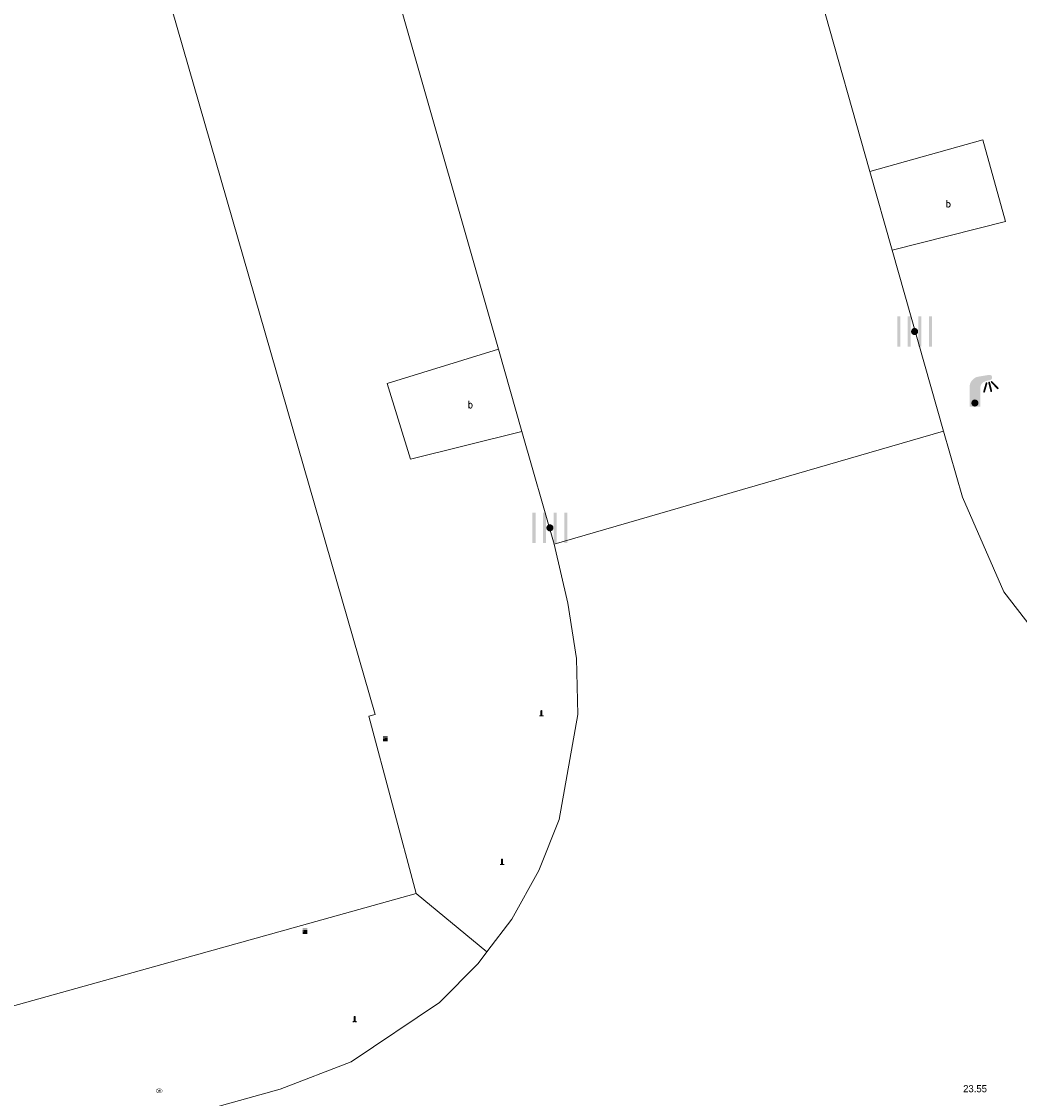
# Model space of a CAD drawing. Header units: metres. Extents: x 197457 to 198138, y 353986 to 354984.
# Tile 14 of 217: x 197563 to 197577, y 354471 to 354486. Entities that reach past the tile are written whole.
import ezdxf

# ---------------------------------------------------------------- set-up
doc = ezdxf.new("R2010")
doc.units = ezdxf.units.M
doc.header["$MEASUREMENT"] = 0
for name, color, linetype, lineweight, true_color in [('afsluitpaal', 7, 'Continuous', 0, 0xde7233), ('CAI-kast', 7, 'Continuous', 0, 0x104b6e), ('elektrakast', 7, 'Continuous', 0, 0x104b6e), ('kolk', 7, 'Continuous', 0, 0x104b6e), ('lichtmast', 7, 'Continuous', 0, 0x104b6e)]:
    doc.layers.add(name, color=color, linetype=linetype, lineweight=lineweight, true_color=true_color)
for name, color, linetype, lineweight in [('Hoogtepunt', 7, 'Continuous', 0), ('kant verharding', 7, 'Continuous', 0), ('vlakafsluiter', 1, 'Continuous', 0), ('waterleidingput', 132, 'Continuous', 0), ('weginrichtingselement', 7, 'Continuous', 0)]:
    doc.layers.add(name, color=color, linetype=linetype, lineweight=lineweight)
doc.styles.add('Style-STANDARD', font='STANDARD.shx')
doc.styles.add('Style-WORKING', font='WORKING.shx')

# ---------------------------------------------------------------- blocks, each defined once
blk = doc.blocks.new('kolk')
at = {"layer": 'kolk', "linetype": 'Continuous', "lineweight": 0, "true_color": 0xbd2877}
for points in [[(-0.489, -0.425), (-0.489, 0), (-0.489, 0.425), (-0.404, 0.425), (-0.404, 0), (-0.404, -0.425)], [(-0.191, -0.425), (-0.191, 0), (-0.191, 0.425), (-0.106, 0.425), (-0.106, 0), (-0.106, -0.425)], [(0.106, -0.425), (0.106, 0), (0.106, 0.425), (0.191, 0.425), (0.191, 0), (0.191, -0.425)], [(0.404, -0.425), (0.404, 0), (0.404, 0.425), (0.489, 0.425), (0.489, 0), (0.489, -0.425)]]:
    blk.add_hatch(color=232, dxfattribs=at).paths.add_polyline_path(points)
at = {"layer": 'kolk', "linetype": 'Continuous', "lineweight": 0, "true_color": 0x681648}
blk.add_hatch(color=219, dxfattribs=at).paths.add_polyline_path([(0.1, 0, 1), (-0.1, 0, 1)])
blk = doc.blocks.new('kast')
at = {"layer": 'CAI-kast', "linetype": 'Continuous', "lineweight": 0, "true_color": 0xbd2877}
h = blk.add_hatch(color=232, dxfattribs=at)
edge = h.paths.add_edge_path()
edge.add_arc((0, 0), 0.1, 0, 360)
edge.add_line((0, -0.1), (0.34, -0.1))
edge.add_line((0.34, -0.1), (0.34, 0.47))
edge.add_line((0.34, 0.47), (-0.34, 0.47))
edge.add_line((-0.34, 0.47), (-0.34, -0.1))
edge.add_line((-0.34, -0.1), (0, -0.1))
edge = h.paths.add_edge_path(flags=16)
edge.add_arc((-0.2, 0.31), 0.0607, 0, 360)
at = {"layer": 'CAI-kast', "linetype": 'Continuous', "lineweight": 0, "true_color": 0x681648}
blk.add_hatch(color=219, dxfattribs=at).paths.add_polyline_path([(-0.1, 0, 1), (0.1, 0, 1)])
at = {"layer": 'CAI-kast', "color": 232, "linetype": 'Continuous', "lineweight": 0, "true_color": 0xbd2877, "extrusion": (0, 0, -1)}
blk.add_solid([(-0.34, 0.65), (0.34, 0.65), (-0.34, 0.55), (0.34, 0.55)], dxfattribs=at)
blk = doc.blocks.new('kast_1')
at = {"layer": 'elektrakast', "linetype": 'Continuous', "lineweight": 0, "true_color": 0xbd2877}
h = blk.add_hatch(color=232, dxfattribs=at)
edge = h.paths.add_edge_path()
edge.add_arc((0, 0), 0.1, 0, 360)
edge.add_line((0, -0.1), (0.34, -0.1))
edge.add_line((0.34, -0.1), (0.34, 0.47))
edge.add_line((0.34, 0.47), (-0.34, 0.47))
edge.add_line((-0.34, 0.47), (-0.34, -0.1))
edge.add_line((-0.34, -0.1), (0, -0.1))
edge = h.paths.add_edge_path(flags=16)
edge.add_arc((-0.2, 0.31), 0.0607, 0, 360)
at = {"layer": 'elektrakast', "linetype": 'Continuous', "lineweight": 0, "true_color": 0x681648}
blk.add_hatch(color=219, dxfattribs=at).paths.add_polyline_path([(-0.1, 0, 1), (0.1, 0, 1)])
at = {"layer": 'elektrakast', "color": 232, "linetype": 'Continuous', "lineweight": 0, "true_color": 0xbd2877, "extrusion": (0, 0, -1)}
blk.add_solid([(-0.34, 0.65), (0.34, 0.65), (-0.34, 0.55), (0.34, 0.55)], dxfattribs=at)
blk = doc.blocks.new('lichtmast')
at = {"layer": 'lichtmast', "linetype": 'Continuous', "lineweight": 0, "true_color": 0xbd2877}
for points in [[(0.15, 0.419, -0.344151), (0.301, 0.613), (0.428, 0.645, 0.960861), (0.398, 0.791), (0.101, 0.742, 0.366629), (-0.15, 0.446), (-0.15, -0.1), (0, -0.1, -0.414214), (-0.1, 0, -1), (0.1, 0, -0.414214), (0, -0.1), (0.15, -0.1)], [(0.489, 0.61, 1), (0.453, 0.575), (0.626, 0.396, 1), (0.662, 0.43)], [(0.351, 0.55, 1), (0.303, 0.564), (0.234, 0.323, 1), (0.283, 0.31)], [(0.424, 0.581, 1), (0.376, 0.569), (0.436, 0.326, 1), (0.485, 0.339)]]:
    blk.add_hatch(color=232, dxfattribs=at).paths.add_polyline_path(points)
at = {"layer": 'lichtmast', "linetype": 'Continuous', "lineweight": 0, "true_color": 0x681648}
blk.add_hatch(color=219, dxfattribs=at).paths.add_polyline_path([(-0.1, 0, 1), (0.1, 0, 1)])
blk = doc.blocks.new('afsluitpaal')
at = {"layer": 'afsluitpaal', "linetype": 'Continuous', "lineweight": 0, "true_color": 0xbd2877}
blk.add_hatch(color=232, dxfattribs=at).paths.add_polyline_path([(0.15, 0.65, 1), (-0.15, 0.65), (-0.15, 0.05), (-0.3, 0.05), (-0.3, -0.1), (0, -0.1, -0.414214), (-0.1, 0, -1), (0.1, 0, -0.414214), (0, -0.1), (0.3, -0.1), (0.3, 0.05), (0.15, 0.05)])
at = {"layer": 'afsluitpaal', "linetype": 'Continuous', "lineweight": 0, "true_color": 0x681648}
blk.add_hatch(color=219, dxfattribs=at).paths.add_polyline_path([(0.1, 0, 1), (-0.1, 0, 1)])
blk = doc.blocks.new('waterleidingput')
at = {"layer": 'waterleidingput', "linetype": 'Continuous', "lineweight": 0, "true_color": 0x248bcb}
h = blk.add_hatch(color=142, dxfattribs=at)
edge = h.paths.add_edge_path()
edge.add_spline(control_points=[(0.44, 0), (0.44, 0.04), (0.43, 0.09), (0.36, 0.2), (0.28, 0.26), (0.09, 0.32), (-0.02, 0.33), (-0.22, 0.29), (-0.31, 0.24), (-0.42, 0.12), (-0.44, 0.06), (-0.44, -0.06), (-0.42, -0.12), (-0.33, -0.22), (-0.28, -0.26), (-0.1, -0.33), (0.04, -0.33), (0.27, -0.27), (0.37, -0.2), (0.43, -0.08), (0.44, -0.04), (0.44, 0)], knot_values=[0, 0, 0, 0, 0.060484, 0.060484, 0.178041, 0.178041, 0.295599, 0.295599, 0.413157, 0.413157, 0.498623, 0.498623, 0.584089, 0.584089, 0.669555, 0.669555, 0.808438, 0.808438, 0.94732, 0.94732, 1, 1, 1, 1], degree=3, periodic=0)
edge = h.paths.add_edge_path(flags=16)
edge.add_ellipse((0, 0), major_axis=(0.392, 0), ratio=0.689655, start_angle=0, end_angle=360)
for points in [[(-0.05, -0.09, -0.141608), (-0.09, -0.05), (-0.1, -0.09), (-0.17, 0.18), (-0.22, 0.18), (-0.12, -0.17), (-0.07, -0.17)], [(0.03, 0.18), (-0.02, 0.18), (-0.05, 0.09, -0.269854), (0.05, 0.09)], [(0.23, 0.18), (0.18, 0.18), (0.1, -0.09), (0.09, -0.05, -0.141608), (0.05, -0.09), (0.08, -0.17), (0.13, -0.17)]]:
    blk.add_hatch(color=142, dxfattribs=at).paths.add_polyline_path(points)
at = {"layer": 'waterleidingput', "linetype": 'Continuous', "lineweight": 0, "true_color": 0x104b6e}
blk.add_hatch(color=156, dxfattribs=at).paths.add_polyline_path([(0.1, 0, 1), (-0.1, 0, 1)])

msp = doc.modelspace()

# ---------------------------------------------------------------- linework, layer by layer
at = {"layer": 'kant verharding', "linetype": 'Continuous', "lineweight": 0}
for p, q in [((197574.754, 354484.393), (197572.791, 354491.335)), ((197567.552, 354488.846), (197569.535, 354481.896)), ((197575.066, 354483.289), (197574.754, 354484.393)), ((197575.786, 354480.743), (197575.066, 354483.289)), ((197569.535, 354481.896), (197569.866, 354480.737)), ((197569.866, 354480.737), (197570.318, 354479.154)), ((197570.318, 354479.154), (197575.786, 354480.743))]:
    msp.add_line(p, q, dxfattribs=at)
at = {"layer": 'kant verharding', "linetype": 'Continuous', "lineweight": 0, "flags": 128}
for points in [[(197568.379, 354474.246), (197567.714, 354476.739), (197567.803, 354476.762), (197551.669, 354532.755), (197554.476, 354546.84), (197554.382, 354546.857), (197555.284, 354551.752), (197554.557, 354552.817)], [(197575.066, 354483.289), (197576.661, 354483.691), (197576.341, 354484.837), (197574.754, 354484.393)], [(197569.535, 354481.896), (197567.971, 354481.414), (197568.302, 354480.349), (197569.866, 354480.737)], [(197576.635, 354478.484), (197576.055, 354479.817), (197575.786, 354480.743)], [(197570.318, 354479.154), (197570.51, 354478.328), (197570.635, 354477.549), (197570.652, 354476.76)], [(197579.053, 354476.318), (197578.607, 354476.513), (197577.483, 354477.391), (197576.635, 354478.484)], [(197570.652, 354476.76), (197570.388, 354475.288), (197570.105, 354474.568), (197569.723, 354473.887), (197569.375, 354473.425)], [(197470.001, 354450.718), (197470.98, 354450.997), (197472.023, 354447.341), (197568.379, 354474.246)], [(197569.375, 354473.425), (197569.253, 354473.264), (197568.708, 354472.716), (197567.466, 354471.882)], [(197565.159, 354471.13), (197566.47, 354471.499), (197567.466, 354471.882)]]:
    msp.add_lwpolyline(points, dxfattribs=at)
at = {"layer": 'vlakafsluiter', "linetype": 'Continuous', "lineweight": 0}
msp.add_line((197568.379, 354474.246), (197569.375, 354473.425), dxfattribs=at)

# ---------------------------------------------------------------- block references
at = {"layer": 'afsluitpaal', "linetype": 'Continuous', "lineweight": 0, "xscale": 0.1, "yscale": 0.1, "zscale": 0.1}
for p in [(197570.14, 354476.745), (197569.587, 354474.658), (197567.517, 354472.448)]:
    msp.add_blockref('afsluitpaal', p, dxfattribs=at)
at = {"layer": 'CAI-kast', "linetype": 'Continuous', "lineweight": 0, "xscale": 0.1, "yscale": 0.1, "zscale": 0.1}
msp.add_blockref('kast', (197567.948, 354476.394), dxfattribs=at)
at = {"layer": 'elektrakast', "linetype": 'Continuous', "lineweight": 0, "xscale": 0.1, "yscale": 0.1, "zscale": 0.1}
msp.add_blockref('kast_1', (197566.82, 354473.688), dxfattribs=at)
at = {"layer": 'kolk', "linetype": 'Continuous', "lineweight": 0, "xscale": 0.5, "yscale": 0.5}
for p in [(197575.382, 354482.144), (197570.259, 354479.385)]:
    msp.add_blockref('kolk', p, dxfattribs=at)
at = {"layer": 'lichtmast', "linetype": 'Continuous', "lineweight": 0, "xscale": 0.5, "yscale": 0.5}
msp.add_blockref('lichtmast', (197576.229, 354481.139), dxfattribs=at)
at = {"layer": 'waterleidingput', "linetype": 'Continuous', "lineweight": 0, "xscale": 0.1, "yscale": 0.1, "zscale": 0.1}
msp.add_blockref('waterleidingput', (197564.772, 354471.474), dxfattribs=at)

# ---------------------------------------------------------------- texts
at = {"layer": 'Hoogtepunt', "linetype": 'Continuous', "lineweight": 0, "style": 'Style-WORKING'}
msp.add_text('23.55', height=0.1, dxfattribs=at).set_placement((197576.064, 354471.454))
msp.add_text('23.55', height=0.1, dxfattribs=at).set_placement((197576.064, 354471.454))
at = {"layer": 'weginrichtingselement', "style": 'Style-STANDARD'}
for p in [(197575.817, 354483.891), (197569.106, 354481.069)]:
    msp.add_text('b', height=0.1, rotation=359.6691, dxfattribs=at).set_placement(p)

doc.saveas('drawing.dxf')
